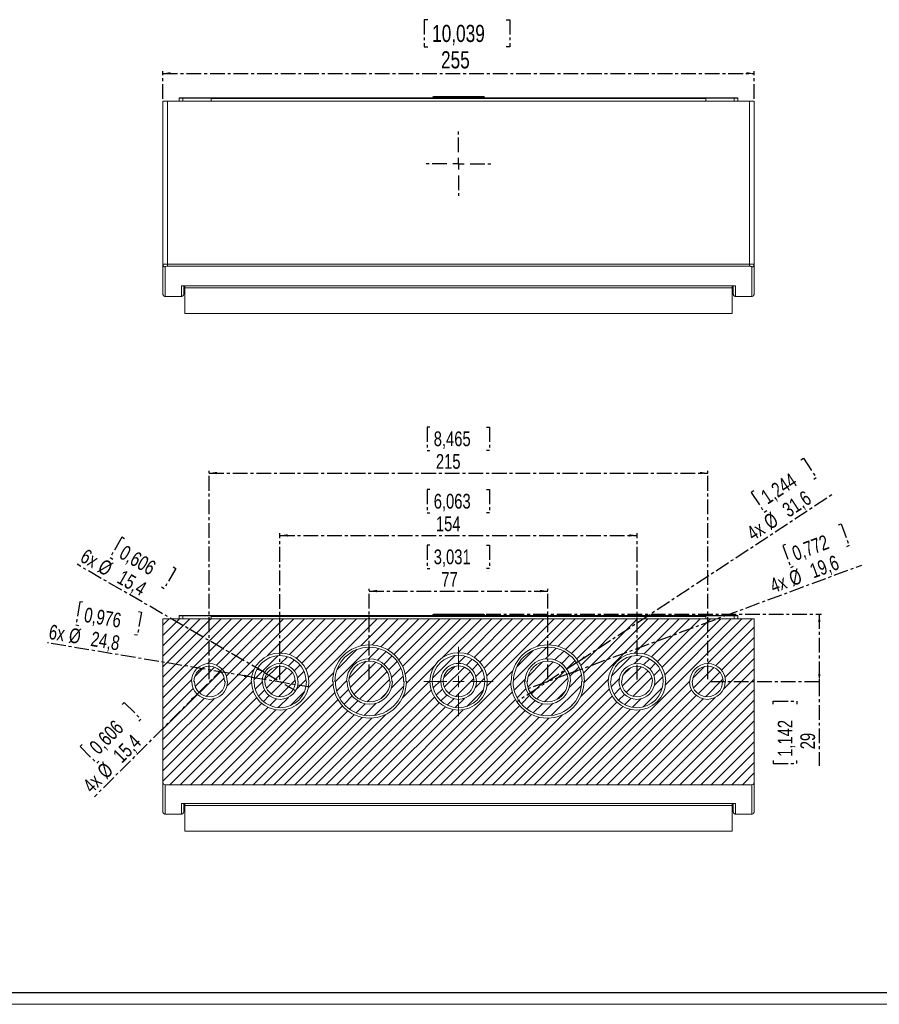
# Model space of a CAD drawing. Header units: millimetres. Extents: x 0 to 1189, y 0 to 841.
# Tile 3 of 7: x 448 to 818, y 0 to 425. Entities that reach past the tile are written whole.
import ezdxf

# ---------------------------------------------------------------- set-up
doc = ezdxf.new("R2010")
doc.units = ezdxf.units.MM
doc.linetypes.add('CENTER', pattern=[10.16, 6.35, -1.27, 1.27, -1.27])
doc.layers.add('CENTRO', color=7, linetype='CENTER')
doc.layers.add('FORMATO', color=7, linetype='Continuous')
doc.styles.add('SLDTEXTSTYLE3', font='TXT', dxfattribs={"width": 0.75})
doc.dimstyles.new('SLDDIMSTYLE0', dxfattribs={"dimtxt": 7.408333, "dimasz": 3.302, "dimexe": 0, "dimexo": 0.0625, "dimgap": 1.852083, "dimtad": 1, "dimdec": 1, "dimrnd": 1e-09, "dimzin": 12, "dimdsep": 46, "dimtxsty": 'SLDTEXTSTYLE3', "dimsah": 1, "dimcen": 0.09, "dimadec": 0, "dimazin": 3, "dimtfac": 1, "dimtdec": 1, "dimtofl": 0, "dimtmove": 0, "dimatfit": 3, "dimfxl": 0, "dimfrac": 2, "dimtolj": 1, "dimtzin": 12, "dimarcsym": 0})
doc.dimstyles.new('SLDDIMSTYLE2', dxfattribs={"dimtxt": 6.35, "dimasz": 3.302, "dimexe": 0, "dimexo": 0.0625, "dimgap": 1.5875, "dimtad": 1, "dimdec": 1, "dimrnd": 1e-09, "dimzin": 12, "dimdsep": 46, "dimtxsty": 'SLDTEXTSTYLE3', "dimsah": 1, "dimcen": 0.09, "dimadec": 0, "dimazin": 3, "dimtfac": 1, "dimtdec": 1, "dimtofl": 0, "dimtmove": 0, "dimatfit": 3, "dimfxl": 0, "dimfrac": 2, "dimtolj": 1, "dimtzin": 12, "dimarcsym": 0})
doc.dimstyles.new('SLDDIMSTYLE3', dxfattribs={"dimtxt": 6.35, "dimasz": 3.302, "dimexe": 0, "dimexo": 0.0625, "dimgap": 1.5875, "dimtad": 1, "dimdec": 1, "dimrnd": 1e-09, "dimzin": 12, "dimdsep": 46, "dimtxsty": 'SLDTEXTSTYLE3', "dimblk1": 'NONE', "dimsah": 1, "dimcen": 0, "dimadec": 0, "dimazin": 3, "dimtfac": 1, "dimtdec": 1, "dimtmove": 0, "dimatfit": 3, "dimldrblk": 'NONE', "dimfxl": 0, "dimfrac": 2, "dimtolj": 1, "dimtzin": 12, "dimarcsym": 0})

# ---------------------------------------------------------------- blocks, each defined once
blk = doc.blocks.new('_D_2')
at = {"layer": 'CENTRO'}
for p, q in [((623.54, 424.66), (622.04, 424.66)), ((622.04, 424.66), (622.04, 412.89)), ((657.39, 424.66), (658.9, 424.66)), ((658.9, 424.66), (658.9, 412.89)), ((622.04, 412.89), (623.54, 412.89)), ((658.9, 412.89), (657.39, 412.89)), ((509.31, 390.51), (509.31, 402.51)), ((509.31, 401.51), (764.31, 401.51)), ((764.31, 390.51), (764.31, 402.51))]:
    blk.add_line(p, q, dxfattribs=at)
for points in [[(509.31, 401.51), (512.61, 401), (512.61, 402.02)], [(764.31, 401.51), (761, 402.02), (761, 401)]]:
    blk.add_solid(points, dxfattribs=at)
at = {"layer": 'CENTRO', "char_height": 7.408, "attachment_point": 1, "style": 'SLDTEXTSTYLE3'}
for s, insert in [('10,039', (625.42, 422.44, 0.1)), ('255', (629.25, 411.06, 0.1))]:
    blk.add_mtext(s, dxfattribs=dict(at, insert=insert))
blk = doc.blocks.new('SW_CENTERMARKSYMBOL_0')
at = {"layer": 'CENTRO', "color": 0}
for p, q in [((0, 5), (0, 14.9)), ((-5, 0), (-14.9, 0)), ((0, 0), (-2.5, 0)), ((0, 0), (0, 2.5)), ((0, 0), (0, -2.5)), ((0, 0), (2.5, 0)), ((5, 0), (14.9, 0)), ((0, -5), (0, -14.9))]:
    blk.add_line(p, q, dxfattribs=at)
blk = doc.blocks.new('_D_9')
at = {"layer": 'CENTRO'}
for p, q in [((624.5, 198.07), (623.22, 198.07)), ((623.22, 198.07), (623.22, 187.98)), ((648.83, 198.07), (650.12, 198.07)), ((650.12, 198.07), (650.12, 187.98)), ((623.22, 187.98), (624.5, 187.98)), ((650.12, 187.98), (648.83, 187.98)), ((598.31, 140.23), (598.31, 179.23)), ((675.31, 140.23), (675.31, 179.23)), ((598.31, 178.23), (675.31, 178.23))]:
    blk.add_line(p, q, dxfattribs=at)
for points in [[(598.31, 178.23), (601.61, 177.72), (601.61, 178.73)], [(675.31, 178.23), (672, 178.73), (672, 177.72)]]:
    blk.add_solid(points, dxfattribs=at)
at = {"layer": 'CENTRO', "char_height": 6.35, "attachment_point": 1, "style": 'SLDTEXTSTYLE3'}
for s, insert in [('3,031', (626.11, 196.16, 0.1)), ('77', (629.4, 186.41, 0.1))]:
    blk.add_mtext(s, dxfattribs=dict(at, insert=insert))
blk = doc.blocks.new('_D_10')
at = {"layer": 'CENTRO'}
for p, q in [((624.5, 222.07), (623.22, 222.07)), ((623.22, 222.07), (623.22, 211.98)), ((648.83, 222.07), (650.12, 222.07)), ((650.12, 222.07), (650.12, 211.98)), ((623.22, 211.98), (624.5, 211.98)), ((650.12, 211.98), (648.83, 211.98)), ((559.81, 140.1), (559.81, 203.23)), ((559.81, 202.23), (713.81, 202.23)), ((713.81, 140.1), (713.81, 203.23))]:
    blk.add_line(p, q, dxfattribs=at)
for points in [[(559.81, 202.23), (563.11, 201.72), (563.11, 202.73)], [(713.81, 202.23), (710.5, 202.73), (710.5, 201.72)]]:
    blk.add_solid(points, dxfattribs=at)
at = {"layer": 'CENTRO', "char_height": 6.35, "attachment_point": 1, "style": 'SLDTEXTSTYLE3'}
for s, insert in [('6,063', (626.11, 220.16, 0.1)), ('154', (627.05, 210.41, 0.1))]:
    blk.add_mtext(s, dxfattribs=dict(at, insert=insert))
blk = doc.blocks.new('_D_11')
at = {"layer": 'CENTRO'}
for p, q in [((624.5, 248.98), (623.22, 248.98)), ((623.22, 248.98), (623.22, 238.89)), ((648.83, 248.98), (650.12, 248.98)), ((650.12, 248.98), (650.12, 238.89)), ((623.22, 238.89), (624.5, 238.89)), ((650.12, 238.89), (648.83, 238.89)), ((529.31, 140.23), (529.31, 230.14)), ((744.31, 140.23), (744.31, 230.14)), ((529.31, 229.14), (744.31, 229.14))]:
    blk.add_line(p, q, dxfattribs=at)
for points in [[(529.31, 229.14), (532.61, 228.63), (532.61, 229.64)], [(744.31, 229.14), (741, 229.64), (741, 228.63)]]:
    blk.add_solid(points, dxfattribs=at)
at = {"layer": 'CENTRO', "char_height": 6.35, "attachment_point": 1, "style": 'SLDTEXTSTYLE3'}
for s, insert in [('8,465', (626.11, 247.08, 0.1)), ('215', (627.05, 237.32, 0.1))]:
    blk.add_mtext(s, dxfattribs=dict(at, insert=insert))
blk = doc.blocks.new('_D_12')
at = {"layer": 'CENTRO'}
for p, q in [((524.06, 133.78), (534.95, 144.67)), ((524.06, 133.78), (479.83, 89.55)), ((491.76, 129.24), (492.67, 130.15)), ((492.67, 130.15), (499.81, 123.01)), ((499.81, 123.01), (498.9, 122.1)), ((474.56, 112.04), (473.65, 111.13)), ((473.65, 111.13), (480.78, 103.99)), ((480.78, 103.99), (481.69, 104.9))]:
    blk.add_line(p, q, dxfattribs=at)
blk.add_solid([(524.06, 133.78), (521.37, 131.8), (522.09, 131.09)], dxfattribs=at)
at = {"layer": 'CENTRO', "char_height": 6.35, "attachment_point": 1, "rotation": 45, "style": 'SLDTEXTSTYLE3'}
for s, insert in [('0,606', (477.04, 111.83, 0.1)), ('15,4', (487.17, 108.16, 0.1)), ('%%c', (480.39, 101.38, 0.1)), ('4x', (474.2, 95.18, 0.1))]:
    blk.add_mtext(s, dxfattribs=dict(at, insert=insert))
blk = doc.blocks.new('_NONE')
blk = doc.blocks.new('_D_13')
at = {"layer": 'CENTRO'}
for p, q in [((473.48, 173.61), (471.82, 163.66)), ((474.75, 173.39), (473.48, 173.61)), ((500.02, 169.16), (498.35, 159.21)), ((498.75, 169.37), (500.02, 169.16)), ((471.82, 163.66), (473.09, 163.44)), ((498.35, 159.21), (497.08, 159.42)), ((547.58, 141.15), (459.48, 155.92)), ((547.58, 141.15), (572.04, 137.05))]:
    blk.add_line(p, q, dxfattribs=at)
blk.add_solid([(547.58, 141.15), (544.4, 142.19), (544.24, 141.19)], dxfattribs=at)
at = {"layer": 'CENTRO', "char_height": 6.35, "attachment_point": 1, "rotation": 350.4795, "style": 'SLDTEXTSTYLE3'}
for s, insert in [('0,976', (476.03, 171.25, 0.1)), ('6x', (460.82, 163.91, 0.1)), ('%%c', (469.46, 162.46, 0.1)), ('24,8', (478.91, 160.88, 0.1))]:
    blk.add_mtext(s, dxfattribs=dict(at, insert=insert))
blk = doc.blocks.new('_D_14')
at = {"layer": 'CENTRO'}
for p, q in [((491.58, 201.43), (486.53, 192.69)), ((492.69, 200.79), (491.58, 201.43)), ((486.53, 192.69), (487.65, 192.05)), ((553.14, 143.08), (472.27, 189.76)), ((514.88, 187.98), (509.83, 179.24)), ((513.76, 188.62), (514.88, 187.98)), ((509.83, 179.24), (508.72, 179.88)), ((553.14, 143.08), (566.47, 135.38))]:
    blk.add_line(p, q, dxfattribs=at)
blk.add_solid([(553.14, 143.08), (550.53, 145.17), (550.02, 144.29)], dxfattribs=at)
at = {"layer": 'CENTRO', "char_height": 6.35, "attachment_point": 1, "rotation": 330, "style": 'SLDTEXTSTYLE3'}
for s, insert in [('6x', (476.32, 196.78, 0.1)), ('0,606', (493.14, 198.33, 0.1)), ('%%c', (483.91, 192.4, 0.1)), ('15,4', (492.21, 187.6, 0.1))]:
    blk.add_mtext(s, dxfattribs=dict(at, insert=insert))
blk = doc.blocks.new('_D_15')
at = {"layer": 'CENTRO'}
for p, q in [((784.48, 234.8), (785.55, 235.51)), ((785.55, 235.51), (791.1, 227.08)), ((791.1, 227.08), (790.03, 226.37)), ((764.16, 221.42), (763.08, 220.72)), ((688.5, 147.91), (798.22, 220.13)), ((763.08, 220.72), (768.63, 212.29)), ((768.63, 212.29), (769.71, 213)), ((688.5, 147.91), (662.11, 130.54))]:
    blk.add_line(p, q, dxfattribs=at)
blk.add_solid([(688.5, 147.91), (691.54, 149.3), (690.98, 150.15)], dxfattribs=at)
at = {"layer": 'CENTRO', "char_height": 6.35, "attachment_point": 1, "rotation": 33.3542, "style": 'SLDTEXTSTYLE3'}
for s, insert in [('1,244', (766.55, 220.72, 0.1)), ('31,6', (775.72, 215.08, 0.1)), ('%%c', (767.72, 209.81, 0.1)), ('4x', (760.4, 204.99, 0.1))]:
    blk.add_mtext(s, dxfattribs=dict(at, insert=insert))
blk = doc.blocks.new('_D_16')
at = {"layer": 'CENTRO'}
for p, q in [((800.61, 206.82), (801.82, 207.27)), ((801.82, 207.27), (805.33, 197.81)), ((777.8, 198.36), (776.6, 197.92)), ((776.6, 197.92), (780.11, 188.46)), ((805.33, 197.81), (804.12, 197.36)), ((684.49, 142.63), (810.7, 189.44)), ((780.11, 188.46), (781.31, 188.9)), ((684.49, 142.63), (666.12, 135.82))]:
    blk.add_line(p, q, dxfattribs=at)
blk.add_solid([(684.49, 142.63), (687.77, 143.3), (687.41, 144.26)], dxfattribs=at)
at = {"layer": 'CENTRO', "char_height": 6.35, "attachment_point": 1, "rotation": 20.3491, "style": 'SLDTEXTSTYLE3'}
for s, insert in [('0,772', (779.98, 197.14, 0.1)), ('19,6', (787.65, 189.58, 0.1)), ('%%c', (778.66, 186.25, 0.1)), ('4x', (770.45, 183.2, 0.1))]:
    blk.add_mtext(s, dxfattribs=dict(at, insert=insert))
blk = doc.blocks.new('_D_17')
at = {"layer": 'CENTRO'}
for p, q in [((648.66, 168.23), (793.41, 168.23)), ((792.41, 168.23), (792.41, 139.23)), ((745.31, 139.23), (793.41, 139.23)), ((792.41, 139.23), (792.41, 102.86)), ((772.56, 129.44), (772.56, 130.72)), ((772.56, 130.72), (782.65, 130.72)), ((782.65, 130.72), (782.65, 129.44)), ((772.56, 105.11), (772.56, 103.82)), ((772.56, 103.82), (782.65, 103.82)), ((782.65, 103.82), (782.65, 105.11))]:
    blk.add_line(p, q, dxfattribs=at)
for points in [[(792.41, 168.23), (791.9, 164.92), (792.91, 164.92)], [(792.41, 139.23), (792.91, 142.53), (791.9, 142.53)]]:
    blk.add_solid(points, dxfattribs=at)
at = {"layer": 'CENTRO', "char_height": 6.35, "attachment_point": 1, "rotation": 90, "style": 'SLDTEXTSTYLE3'}
for s, insert in [('1,142', (774.47, 106.72, 0.1)), ('29', (784.22, 110, 0.1))]:
    blk.add_mtext(s, dxfattribs=dict(at, insert=insert))
blk = doc.blocks.new('SW_CENTERMARKSYMBOL_6')
at = {"color": 0, "linetype": 'Continuous', "lineweight": 0}
for p, q in [((0, 5), (0, 14.9)), ((-5, 0), (-14.9, 0)), ((0, 0), (-2.5, 0)), ((0, 0), (0, 2.5)), ((0, 0), (0, -2.5)), ((0, 0), (2.5, 0)), ((5, 0), (14.9, 0)), ((0, -5), (0, -14.9))]:
    blk.add_line(p, q, dxfattribs=at)

msp = doc.modelspace()

# ---------------------------------------------------------------- hatches: boundary and pattern name
at = {"linetype": 'Continuous', "lineweight": 0}
h = msp.add_hatch(dxfattribs=at)
h.set_pattern_fill('ANSI31', style=0)
edge = h.paths.add_edge_path(flags=0)
edge.add_spline(control_points=[(509.31, 95.73), (509.31, 95.72), (509.31, 95.72), (509.31, 95.72)], knot_values=[0, 0, 0, 0, 0.000007, 0.000007, 0.000007, 0.000007], weights=[1, 1, 1, 1], degree=3, periodic=0)
edge.add_spline(control_points=[(509.31, 95.72), (509.31, 95.6), (509.33, 95.48), (509.37, 95.37), (509.41, 95.26), (509.47, 95.15), (509.54, 95.06), (509.62, 94.97), (509.71, 94.89), (509.81, 94.83), (509.91, 94.77), (510.02, 94.73), (510.13, 94.71), (510.19, 94.7), (510.25, 94.69), (510.31, 94.69)], knot_values=[0, 0, 0, 0, 0.000356, 0.000356, 0.000356, 0.000713, 0.000713, 0.000713, 0.001064, 0.001064, 0.001064, 0.001403, 0.001403, 0.001403, 0.001582, 0.001582, 0.001582, 0.001582], weights=[1, 1, 1, 1, 1, 1, 1, 1, 1, 1, 1, 1, 1, 1, 1, 1], degree=3, periodic=0)
edge.add_line((510.31, 94.69), (763.31, 94.69))
edge.add_spline(control_points=[(763.31, 94.69), (763.42, 94.69), (763.53, 94.71), (763.63, 94.75), (763.73, 94.78), (763.83, 94.84), (763.92, 94.91), (764, 94.97), (764.08, 95.06), (764.14, 95.15), (764.2, 95.25), (764.25, 95.36), (764.27, 95.47), (764.29, 95.55), (764.31, 95.63), (764.31, 95.72)], knot_values=[0, 0, 0, 0, 0.000328, 0.000328, 0.000328, 0.000655, 0.000655, 0.000655, 0.000987, 0.000987, 0.000987, 0.001329, 0.001329, 0.001329, 0.001582, 0.001582, 0.001582, 0.001582], weights=[1, 1, 1, 1, 1, 1, 1, 1, 1, 1, 1, 1, 1, 1, 1, 1], degree=3, periodic=0)
edge.add_spline(control_points=[(764.31, 95.72), (764.31, 95.72), (764.31, 95.72), (764.31, 95.73)], knot_values=[0, 0, 0, 0, 0.000007, 0.000007, 0.000007, 0.000007], weights=[1, 1, 1, 1], degree=3, periodic=0)
edge.add_line((764.31, 95.73), (764.31, 166.23))
edge.add_line((764.31, 166.23), (509.31, 166.23))
edge.add_line((509.31, 166.23), (509.31, 95.73))
edge = h.paths.add_edge_path(flags=0)
edge.add_arc((636.81, 139.23), 12.4, 0, 360)
edge = h.paths.add_edge_path(flags=0)
edge.add_line((752.01, 139.23), (751.81, 139.23))
edge.add_arc((744.11, 139.23), 7.7, 180, 360, ccw=False)
edge.add_line((736.41, 139.23), (736.61, 139.23))
edge.add_arc((744.31, 139.23), 7.7, 0, 180, ccw=False)
edge = h.paths.add_edge_path(flags=0)
edge.add_line((691.11, 139.23), (690.91, 139.23))
edge.add_arc((675.11, 139.23), 15.8, 180, 360, ccw=False)
edge.add_line((659.31, 139.23), (659.51, 139.23))
edge.add_arc((675.31, 139.23), 15.8, 0, 180, ccw=False)
edge = h.paths.add_edge_path(flags=0)
edge.add_line((582.71, 139.23), (582.51, 139.23))
edge.add_arc((598.31, 139.23), 15.8, 0, 180, ccw=False)
edge.add_line((614.11, 139.23), (614.31, 139.23))
edge.add_arc((598.51, 139.23), 15.8, 180, 360, ccw=False)
edge = h.paths.add_edge_path(flags=0)
edge.add_line((547.51, 139.23), (547.41, 139.23))
edge.add_arc((559.81, 139.1), 12.4, 0.5937, 179.4063, ccw=False)
edge.add_line((572.21, 139.23), (572.31, 139.23))
edge.add_arc((559.91, 139.23), 12.4, 180, 360, ccw=False)
edge = h.paths.add_edge_path(flags=0)
edge.add_line((521.81, 139.23), (521.61, 139.23))
edge.add_arc((529.31, 139.23), 7.7, 0, 180, ccw=False)
edge.add_line((537.01, 139.23), (537.21, 139.23))
edge.add_arc((529.51, 139.23), 7.7, 180, 360, ccw=False)
edge = h.paths.add_edge_path(flags=0)
edge.add_line((726.21, 139.23), (726.11, 139.23))
edge.add_arc((713.71, 139.23), 12.4, 180, 360, ccw=False)
edge.add_line((701.31, 139.23), (701.41, 139.23))
edge.add_arc((713.81, 139.1), 12.4, 0.5937, 179.4063, ccw=False)
h = msp.add_hatch(dxfattribs=at)
h.set_pattern_fill('ANSI31', style=0)
edge = h.paths.add_edge_path(flags=0)
edge.add_line((613.31, 139.23), (613.11, 139.23))
edge.add_arc((598.31, 139.23), 14.8, 0, 180)
edge.add_line((583.51, 139.23), (583.71, 139.23))
edge.add_arc((598.51, 139.23), 14.8, 180, 360)
edge = h.paths.add_edge_path(flags=0)
edge.add_line((588.71, 139.23), (588.51, 139.23))
edge.add_arc((598.31, 139.23), 9.8, 0, 180, ccw=False)
edge.add_line((608.11, 139.23), (608.31, 139.23))
edge.add_arc((598.51, 139.23), 9.8, 180, 360, ccw=False)
h = msp.add_hatch(dxfattribs=at)
h.set_pattern_fill('ANSI31', style=0)
edge = h.paths.add_edge_path(flags=0)
edge.add_line((660.51, 139.23), (660.31, 139.23))
edge.add_arc((675.11, 139.23), 14.8, 180, 360)
edge.add_line((689.91, 139.23), (690.11, 139.23))
edge.add_arc((675.31, 139.23), 14.8, 0, 180)
edge = h.paths.add_edge_path(flags=0)
edge.add_line((685.11, 139.23), (684.91, 139.23))
edge.add_arc((675.11, 139.23), 9.8, 180, 360, ccw=False)
edge.add_line((665.31, 139.23), (665.51, 139.23))
edge.add_arc((675.31, 139.23), 9.8, 0, 180, ccw=False)
h = msp.add_hatch(dxfattribs=at)
h.set_pattern_fill('ANSI31', style=0)
edge = h.paths.add_edge_path(flags=0)
edge.add_line((571.21, 139.23), (571.11, 139.23))
edge.add_arc((559.81, 139.1), 11.3, 0.6515, 179.3485)
edge.add_line((548.51, 139.23), (548.61, 139.23))
edge.add_arc((559.91, 139.23), 11.3, 180, 360)
edge = h.paths.add_edge_path(flags=0)
edge.add_line((552.21, 139.23), (552.11, 139.23))
edge.add_arc((559.81, 139.23), 7.7, 0, 180, ccw=False)
edge.add_line((567.51, 139.23), (567.61, 139.23))
edge.add_arc((559.91, 139.23), 7.7, 180, 360, ccw=False)
h = msp.add_hatch(dxfattribs=at)
h.set_pattern_fill('ANSI31', style=0)
edge = h.paths.add_edge_path(flags=0)
edge.add_arc((636.81, 139.23), 11.3, 0, 360)
edge = h.paths.add_edge_path(flags=0)
edge.add_arc((636.81, 139.35), 7.7, -0.9562, 180.9562, ccw=False)
edge.add_line((644.51, 139.23), (644.51, 139.23))
edge.add_arc((636.81, 139.23), 7.7, 180, 360, ccw=False)
edge.add_line((629.11, 139.23), (629.11, 139.23))
h = msp.add_hatch(dxfattribs=at)
h.set_pattern_fill('ANSI31', style=0)
edge = h.paths.add_edge_path(flags=0)
edge.add_line((702.51, 139.23), (702.41, 139.23))
edge.add_arc((713.71, 139.23), 11.3, 180, 360)
edge.add_line((725.01, 139.23), (725.11, 139.23))
edge.add_arc((713.81, 139.1), 11.3, 0.6515, 179.3485)
edge = h.paths.add_edge_path(flags=0)
edge.add_line((721.51, 139.23), (721.41, 139.23))
edge.add_arc((713.71, 139.23), 7.7, 180, 360, ccw=False)
edge.add_line((706.01, 139.23), (706.11, 139.23))
edge.add_arc((713.81, 139.23), 7.7, 0, 180, ccw=False)
h = msp.add_hatch(dxfattribs=at)
h.set_pattern_fill('ANSI31', style=0)
edge = h.paths.add_edge_path(flags=0)
edge.add_line((536.11, 139.23), (535.91, 139.23))
edge.add_arc((529.31, 139.23), 6.6, 0, 180)
edge.add_line((522.71, 139.23), (522.91, 139.23))
edge.add_arc((529.51, 139.23), 6.6, 180, 360)
h = msp.add_hatch(dxfattribs=at)
h.set_pattern_fill('ANSI31', style=0)
edge = h.paths.add_edge_path(flags=0)
edge.add_line((566.51, 139.23), (566.41, 139.23))
edge.add_arc((559.81, 139.23), 6.6, 0, 180)
edge.add_line((553.21, 139.23), (553.31, 139.23))
edge.add_arc((559.91, 139.23), 6.6, 180, 360)
h = msp.add_hatch(dxfattribs=at)
h.set_pattern_fill('ANSI31', style=0)
edge = h.paths.add_edge_path(flags=0)
edge.add_line((607.31, 139.23), (607.11, 139.23))
edge.add_arc((598.31, 139.23), 8.8, 0, 180)
edge.add_line((589.51, 139.23), (589.71, 139.23))
edge.add_arc((598.51, 139.23), 8.8, 180, 360)
h = msp.add_hatch(dxfattribs=at)
h.set_pattern_fill('ANSI31', style=0)
edge = h.paths.add_edge_path(flags=0)
edge.add_line((643.41, 139.23), (643.41, 139.23))
edge.add_arc((636.81, 139.35), 6.6, 358.8845, 541.1155)
edge.add_line((630.21, 139.23), (630.21, 139.23))
edge.add_arc((636.81, 139.23), 6.6, 180, 360)
h = msp.add_hatch(dxfattribs=at)
h.set_pattern_fill('ANSI31', style=0)
edge = h.paths.add_edge_path(flags=0)
edge.add_line((666.51, 139.23), (666.31, 139.23))
edge.add_arc((675.11, 139.23), 8.8, 180, 360)
edge.add_line((683.91, 139.23), (684.11, 139.23))
edge.add_arc((675.31, 139.23), 8.8, 0, 180)
h = msp.add_hatch(dxfattribs=at)
h.set_pattern_fill('ANSI31', style=0)
edge = h.paths.add_edge_path(flags=0)
edge.add_line((707.21, 139.23), (707.11, 139.23))
edge.add_arc((713.71, 139.23), 6.6, 180, 360)
edge.add_line((720.31, 139.23), (720.41, 139.23))
edge.add_arc((713.81, 139.23), 6.6, 0, 180)
h = msp.add_hatch(dxfattribs=at)
h.set_pattern_fill('ANSI31', style=0)
edge = h.paths.add_edge_path(flags=0)
edge.add_line((737.71, 139.23), (737.51, 139.23))
edge.add_arc((744.11, 139.23), 6.6, 180, 360)
edge.add_line((750.71, 139.23), (750.91, 139.23))
edge.add_arc((744.31, 139.23), 6.6, 0, 180)

# ---------------------------------------------------------------- linework, layer by layer
at = {"color": 7, "linetype": 'Continuous', "lineweight": 15}
for p, q in [((516.38, 390.81), (516.38, 389.51)), ((516.38, 390.81), (517.95, 390.81)), ((517.84, 391.01), (530.42, 391.01)), ((517.95, 390.81), (517.95, 389.51)), ((530.27, 390.81), (517.95, 390.81)), ((530.42, 391.01), (743.2, 391.01)), ((625.56, 391.11), (625.56, 391.01)), ((625.96, 391.51), (647.66, 391.51)), ((648.06, 391.01), (648.06, 391.11)), ((743.2, 391.01), (755.77, 391.01)), ((743.34, 390.81), (755.66, 390.81)), ((755.66, 389.51), (755.66, 390.81)), ((757.23, 389.51), (757.23, 390.81)), ((509.31, 362.51), (509.31, 389.51)), ((509.31, 389.51), (511.31, 389.51)), ((511.31, 319.27), (511.31, 389.51)), ((511.31, 389.51), (762.31, 389.51)), ((530.19, 389.51), (530.19, 390.61)), ((743.42, 390.61), (530.19, 390.61)), ((743.42, 389.51), (743.42, 390.61)), ((762.31, 319.27), (762.31, 389.51)), ((762.31, 389.51), (764.31, 389.51)), ((764.31, 362.51), (764.31, 389.51)), ((509.31, 319.01), (509.31, 362.51)), ((764.31, 362.51), (764.31, 319.01)), ((509.31, 306.26), (509.31, 319.01)), ((762.31, 319.27), (511.31, 319.27)), ((511.31, 318.31), (511.31, 319.27)), ((762.31, 319.27), (762.31, 318.31)), ((764.31, 319.01), (764.31, 306.26)), ((762.31, 318.31), (511.31, 318.31)), ((509.31, 306.26), (509.31, 306.26)), ((756.31, 309.92), (517.31, 309.92)), ((517.31, 309.92), (517.31, 305.31)), ((517.46, 309.91), (756.15, 309.91)), ((518.31, 306.26), (518.81, 306.26)), ((518.81, 309.06), (518.81, 309.91)), ((518.81, 309.06), (754.81, 309.06)), ((518.81, 297.89), (518.81, 309.06)), ((754.81, 309.91), (754.81, 309.06)), ((754.81, 309.06), (754.81, 297.89)), ((754.81, 306.26), (755.31, 306.26)), ((756.31, 309.92), (756.15, 309.92)), ((764.31, 306.26), (764.31, 306.26)), ((510.31, 305.31), (517.31, 305.31)), ((756.31, 305.31), (763.31, 305.31)), ((518.81, 297.89), (754.81, 297.89)), ((509.31, 95.73), (509.31, 166.23)), ((509.31, 166.23), (764.31, 166.23)), ((509.31, 139.23), (509.31, 166.23)), ((516.38, 167.53), (516.38, 166.23)), ((516.38, 167.53), (517.95, 167.53)), ((517.84, 167.73), (530.42, 167.73)), ((517.95, 167.53), (517.95, 166.23)), ((530.27, 167.53), (517.95, 167.53)), ((530.19, 166.23), (530.19, 167.33)), ((743.42, 167.33), (530.19, 167.33)), ((530.42, 167.73), (743.2, 167.73)), ((625.56, 167.83), (625.56, 167.73)), ((625.96, 168.23), (647.66, 168.23)), ((648.06, 167.73), (648.06, 167.83)), ((743.2, 167.73), (755.77, 167.73)), ((743.34, 167.53), (755.66, 167.53)), ((743.42, 166.23), (743.42, 167.33)), ((755.66, 166.23), (755.66, 167.53)), ((757.23, 166.23), (757.23, 167.53)), ((764.31, 166.23), (764.31, 95.73)), ((764.31, 139.23), (764.31, 166.23)), ((509.31, 95.73), (509.31, 139.23)), ((521.81, 139.23), (521.61, 139.23)), ((522.91, 139.23), (522.71, 139.23)), ((536.11, 139.23), (535.91, 139.23)), ((537.21, 139.23), (537.01, 139.23)), ((547.51, 139.23), (547.41, 139.23)), ((548.61, 139.23), (548.51, 139.23)), ((552.21, 139.23), (552.11, 139.23)), ((553.31, 139.23), (553.21, 139.23)), ((566.51, 139.23), (566.41, 139.23)), ((567.61, 139.23), (567.51, 139.23)), ((571.21, 139.23), (571.11, 139.23)), ((572.31, 139.23), (572.21, 139.23)), ((582.71, 139.23), (582.51, 139.23)), ((583.71, 139.23), (583.51, 139.23)), ((588.71, 139.23), (588.51, 139.23)), ((589.71, 139.23), (589.51, 139.23)), ((607.31, 139.23), (607.11, 139.23)), ((608.31, 139.23), (608.11, 139.23)), ((613.31, 139.23), (613.11, 139.23)), ((614.31, 139.23), (614.11, 139.23)), ((629.11, 139.23), (629.11, 139.23)), ((630.21, 139.23), (630.21, 139.23)), ((643.41, 139.23), (643.41, 139.23)), ((644.51, 139.23), (644.51, 139.23)), ((659.51, 139.23), (659.31, 139.23)), ((660.51, 139.23), (660.31, 139.23)), ((665.51, 139.23), (665.31, 139.23)), ((666.51, 139.23), (666.31, 139.23)), ((684.11, 139.23), (683.91, 139.23)), ((685.11, 139.23), (684.91, 139.23)), ((690.11, 139.23), (689.91, 139.23)), ((691.11, 139.23), (690.91, 139.23)), ((701.41, 139.23), (701.31, 139.23)), ((702.51, 139.23), (702.41, 139.23)), ((706.11, 139.23), (706.01, 139.23)), ((707.21, 139.23), (707.11, 139.23)), ((720.41, 139.23), (720.31, 139.23)), ((721.51, 139.23), (721.41, 139.23)), ((725.11, 139.23), (725.01, 139.23)), ((726.21, 139.23), (726.11, 139.23)), ((736.61, 139.23), (736.41, 139.23)), ((737.71, 139.23), (737.51, 139.23)), ((750.91, 139.23), (750.71, 139.23)), ((752.01, 139.23), (751.81, 139.23)), ((764.31, 139.23), (764.31, 95.73)), ((509.31, 82.98), (509.31, 95.73)), ((763.31, 94.69), (510.31, 94.69)), ((764.31, 95.73), (764.31, 82.98)), ((756.31, 86.64), (517.31, 86.64)), ((517.31, 86.64), (517.31, 82.03)), ((517.46, 86.63), (756.15, 86.63)), ((518.81, 85.78), (518.81, 86.63)), ((518.81, 85.78), (754.81, 85.78)), ((518.81, 74.61), (518.81, 85.78)), ((754.81, 86.63), (754.81, 85.78)), ((754.81, 85.78), (754.81, 74.61)), ((756.31, 86.64), (756.15, 86.64)), ((509.31, 82.98), (509.31, 82.98)), ((510.31, 82.03), (517.31, 82.03)), ((518.31, 82.98), (518.81, 82.98)), ((754.81, 82.98), (755.31, 82.98)), ((756.31, 82.03), (763.31, 82.03)), ((764.31, 82.98), (764.31, 82.98)), ((518.81, 74.61), (754.81, 74.61))]:
    msp.add_line(p, q, dxfattribs=at)
at = {"color": 8, "linetype": 'Continuous', "lineweight": 15}
for p, q in [((625.56, 391.11), (648.06, 391.11)), ((755.66, 390.81), (757.23, 390.81)), ((510.31, 305.31), (510.31, 318.04)), ((763.31, 318.04), (763.31, 305.31)), ((756.31, 305.31), (756.31, 309.92)), ((625.56, 167.83), (648.06, 167.83)), ((755.66, 167.53), (757.23, 167.53)), ((510.31, 82.03), (510.31, 94.69)), ((763.31, 94.69), (763.31, 82.03)), ((756.31, 82.03), (756.31, 86.64))]:
    msp.add_line(p, q, dxfattribs=at)
at = {"color": 7, "linetype": 'Continuous', "lineweight": 15, "flags": 128}
for points in [[(517.95, 390.81), (517.95, 390.85), (517.95, 390.88), (517.93, 390.92), (517.92, 390.95), (517.9, 390.97), (517.88, 390.99), (517.86, 391), (517.84, 391.01)], [(755.77, 391.01), (755.75, 391), (755.73, 390.99), (755.71, 390.97), (755.69, 390.95), (755.68, 390.92), (755.67, 390.88), (755.66, 390.85), (755.66, 390.81)], [(517.95, 167.53), (517.95, 167.56), (517.95, 167.6), (517.93, 167.64), (517.92, 167.67), (517.9, 167.69), (517.88, 167.71), (517.86, 167.72), (517.84, 167.73)], [(755.77, 167.73), (755.75, 167.72), (755.73, 167.71), (755.71, 167.69), (755.69, 167.67), (755.68, 167.64), (755.67, 167.6), (755.66, 167.56), (755.66, 167.53)]]:
    msp.add_lwpolyline(points, dxfattribs=at)
at = {"color": 7, "linetype": 'Continuous', "lineweight": 15}
for radius in [12.4, 11.3]:
    msp.add_circle((636.81, 139.23), radius, dxfattribs=at)
for centre, radius, start, end in [((625.96, 391.11), 0.4, 90, 180), ((647.66, 391.11), 0.4, 0, 90), ((510.29, 319.03), 0.984, 180.9885, 270.9555), ((625.96, 167.83), 0.4, 90, 180), ((647.66, 167.83), 0.4, 0, 90), ((598.31, 139.23), 15.8, 0, 180), ((598.31, 139.23), 14.8, 0, 180), ((675.31, 139.23), 15.8, 0, 180), ((675.31, 139.23), 14.8, 0, 180), ((559.81, 139.1), 12.4, 0.5937, 179.4063), ((559.81, 139.1), 11.3, 0.6515, 179.3485), ((598.31, 139.23), 9.8, 0, 180), ((675.31, 139.23), 9.8, 0, 180), ((713.81, 139.1), 12.4, 0.5937, 179.4063), ((713.81, 139.1), 11.3, 0.6515, 179.3485), ((529.31, 139.23), 7.7, 0, 180), ((529.31, 139.23), 6.6, 0, 180), ((559.81, 139.23), 7.7, 0, 180), ((559.81, 139.23), 6.6, 0, 180), ((598.31, 139.23), 8.8, 0, 180), ((636.81, 139.35), 7.7, 359.0438, 180.9562), ((636.81, 139.35), 6.6, 358.8845, 181.1155), ((675.31, 139.23), 8.8, 0, 180), ((713.81, 139.23), 7.7, 0, 180), ((713.81, 139.23), 6.6, 0, 180), ((744.31, 139.23), 7.7, 0, 180), ((744.31, 139.23), 6.6, 0, 180), ((529.51, 139.23), 7.7, 180, 0), ((529.51, 139.23), 6.6, 180, 0), ((559.91, 139.23), 12.4, 180, 0), ((559.91, 139.23), 11.3, 180, 0), ((559.91, 139.23), 7.7, 180, 0), ((559.91, 139.23), 6.6, 180, 0), ((598.51, 139.23), 15.8, 180, 0), ((598.51, 139.23), 14.8, 180, 0), ((598.51, 139.23), 9.8, 180, 0), ((598.51, 139.23), 8.8, 180, 0), ((636.81, 139.23), 7.7, 180, 0), ((636.81, 139.23), 6.6, 180, 0), ((675.11, 139.23), 15.8, 180, 0), ((675.11, 139.23), 14.8, 180, 0), ((675.11, 139.23), 9.8, 180, 0), ((675.11, 139.23), 8.8, 180, 0), ((713.71, 139.23), 12.4, 180, 0), ((713.71, 139.23), 11.3, 180, 0), ((713.71, 139.23), 7.7, 180, 0), ((713.71, 139.23), 6.6, 180, 0), ((744.11, 139.23), 7.7, 180, 0), ((744.11, 139.23), 6.6, 180, 0)]:
    msp.add_arc(centre, radius, start, end, dxfattribs=at)
for centre, start_param, end_param in [((530.76, 390.61), 2.617994, 3.141593), ((742.85, 390.61), 0, 0.523599), ((530.76, 167.33), 2.617994, 3.141593), ((742.85, 167.33), 0, 0.523599)]:
    msp.add_ellipse(centre, major_axis=(0.571, 0), ratio=0.700208, start_param=start_param, end_param=end_param, dxfattribs=at)
for points, knots in [([(516.58, 391.01), (516.53, 391.01), (516.48, 390.99), (516.4, 390.91), (516.38, 390.86), (516.38, 390.81)], [0, 0, 0, 0, 0.5, 0.5, 1, 1, 1, 1]), ([(516.58, 391.01), (516.58, 391.01), (516.61, 391.01), (516.75, 391.01), (516.87, 391.01), (517.15, 391.01), (517.32, 391.01), (517.62, 391.01), (517.74, 391.01), (517.84, 391.01)], [0, 0, 0, 0, 0.25, 0.25, 0.5, 0.5, 0.75, 0.75, 1, 1, 1, 1]), ([(530.27, 390.81), (530.31, 390.86), (530.34, 390.91), (530.39, 390.99), (530.4, 391.01), (530.42, 391.01)], [0, 0, 0, 0, 0.5, 0.5, 1, 1, 1, 1]), ([(743.34, 390.81), (743.3, 390.86), (743.27, 390.91), (743.23, 390.99), (743.21, 391.01), (743.2, 391.01)], [0, 0, 0, 0, 0.5, 0.5, 1, 1, 1, 1]), ([(757.03, 391.01), (757.03, 391.01), (757.03, 391.01), (756.98, 391.01), (756.89, 391.01), (756.76, 391.01), (756.6, 391.01), (756.43, 391.01), (756.22, 391.01), (755.99, 391.01), (755.84, 391.01), (755.77, 391.01)], [0, 0, 0, 0, 0.010203, 0.126145, 0.245655, 0.365165, 0.481107, 0.590511, 0.691377, 0.863737, 1, 1, 1, 1]), ([(757.23, 390.81), (757.23, 390.83), (757.22, 390.87), (757.18, 390.92), (757.16, 390.94), (757.14, 390.96), (757.12, 390.97), (757.1, 390.98), (757.09, 390.99), (757.06, 391.01), (757.06, 391.01), (757.04, 391.01), (757.03, 391.01)], [0, 0, 0, 0, 0.264577, 0.371301, 0.415418, 0.453169, 0.485429, 0.514519, 0.544491, 0.580032, 0.843052, 1, 1, 1, 1]), ([(509.31, 319.01), (509.31, 319.03), (509.32, 319.04), (509.37, 319.08), (509.41, 319.09), (509.5, 319.12), (509.56, 319.14), (509.7, 319.17), (509.79, 319.18), (509.97, 319.21), (510.07, 319.22), (510.29, 319.24), (510.41, 319.25), (510.77, 319.27), (511.04, 319.27), (511.31, 319.27)], [0, 0, 0, 0, 0.125, 0.125, 0.25, 0.25, 0.375, 0.375, 0.5, 0.5, 0.625, 0.625, 0.75, 0.75, 1, 1, 1, 1]), ([(509.31, 319.01), (509.31, 318.84), (509.31, 317.99), (509.31, 316.54), (509.31, 315.06), (509.31, 313.69), (509.31, 312.67), (509.31, 311.51), (509.31, 310.66), (509.31, 309.7), (509.31, 309.02), (509.31, 308.27), (509.31, 307.76), (509.31, 307.22), (509.31, 306.79), (509.31, 306.5), (509.31, 306.32), (509.31, 306.25), (509.31, 306.26), (509.31, 306.26)], [0, 0, 0, 0, 0.020283, 0.101418, 0.182554, 0.22312, 0.304255, 0.344821, 0.425956, 0.466522, 0.547658, 0.588224, 0.669359, 0.709925, 0.791061, 0.872196, 0.912762, 0.993897, 1, 1, 1, 1]), ([(762.31, 319.27), (762.44, 319.27), (762.57, 319.27), (762.83, 319.27), (762.96, 319.26), (763.21, 319.25), (763.32, 319.24), (763.54, 319.22), (763.64, 319.21), (763.91, 319.17), (764.06, 319.14), (764.21, 319.09), (764.24, 319.08), (764.29, 319.04), (764.31, 319.03), (764.31, 319.01)], [0, 0, 0, 0, 0.125, 0.125, 0.25, 0.25, 0.375, 0.375, 0.5, 0.5, 0.75, 0.75, 0.875, 0.875, 1, 1, 1, 1]), ([(763.31, 318.04), (763.42, 318.04), (763.55, 318.06), (763.8, 318.16), (763.92, 318.23), (764.11, 318.42), (764.19, 318.53), (764.28, 318.77), (764.31, 318.89), (764.31, 319.01)], [0, 0, 0, 0, 0.25, 0.25, 0.5, 0.5, 0.75, 0.75, 1, 1, 1, 1]), ([(764.31, 306.28), (764.31, 306.28), (764.31, 306.28), (764.31, 306.41), (764.31, 306.6), (764.31, 306.95), (764.31, 307.32), (764.31, 307.88), (764.31, 308.41), (764.31, 309.18), (764.31, 309.88), (764.31, 310.86), (764.31, 311.94), (764.31, 313.16), (764.31, 314.49), (764.31, 315.63), (764.31, 317.22), (764.31, 318.28), (764.31, 319.01)], [0, 0, 0, 0, 0.059726, 0.100292, 0.181427, 0.221993, 0.303129, 0.343695, 0.424831, 0.465397, 0.546532, 0.587098, 0.668234, 0.74937, 0.789936, 0.871071, 0.911637, 1, 1, 1, 1]), ([(511.31, 318.31), (511.04, 318.31), (510.78, 318.28), (510.5, 318.2), (510.43, 318.17), (510.33, 318.11), (510.31, 318.08), (510.31, 318.04)], [0, 0, 0, 0, 0.5, 0.5, 0.75, 0.75, 1, 1, 1, 1]), ([(763.31, 318.04), (763.31, 318.08), (763.28, 318.11), (763.18, 318.17), (763.11, 318.2), (762.93, 318.25), (762.82, 318.27), (762.57, 318.3), (762.44, 318.31), (762.31, 318.31)], [0, 0, 0, 0, 0.25, 0.25, 0.5, 0.5, 0.75, 0.75, 1, 1, 1, 1]), ([(509.31, 306.31), (509.32, 306.18), (509.34, 305.99), (509.46, 305.76), (509.59, 305.6), (509.75, 305.47), (509.99, 305.34), (510.18, 305.32), (510.31, 305.31)], [0, 0, 0, 0, 0.239457, 0.368361, 0.5, 0.631639, 0.760543, 1, 1, 1, 1]), ([(517.46, 309.91), (517.45, 309.91), (517.39, 309.91), (517.34, 309.92), (517.31, 309.92)], [0, 0, 0, 0, 0.302097, 1, 1, 1, 1]), ([(518.31, 306.26), (518.3, 306.14), (518.27, 306.02), (518.17, 305.78), (518.09, 305.67), (517.9, 305.49), (517.78, 305.42), (517.54, 305.33), (517.42, 305.31), (517.31, 305.31)], [0, 0, 0, 0, 0.25, 0.25, 0.5, 0.5, 0.75, 0.75, 1, 1, 1, 1]), ([(518.31, 306.26), (518.31, 306.26), (518.31, 306.27), (518.31, 306.36), (518.31, 306.66), (518.31, 307.12), (518.31, 307.75), (518.31, 308.59), (518.31, 309.31), (518.31, 309.82), (518.31, 309.91)], [0, 0, 0, 0, 0.038055, 0.190281, 0.342507, 0.494733, 0.64696, 0.799186, 0.966555, 1, 1, 1, 1]), ([(755.31, 309.91), (755.31, 309.79), (755.31, 309.28), (755.31, 308.56), (755.31, 307.75), (755.31, 307.12), (755.31, 306.65), (755.31, 306.37), (755.31, 306.25), (755.31, 306.27), (755.31, 306.28)], [0, 0, 0, 0, 0.048876, 0.20121, 0.353544, 0.505879, 0.658213, 0.810547, 0.962882, 1, 1, 1, 1]), ([(755.31, 306.31), (755.32, 306.18), (755.34, 305.99), (755.46, 305.76), (755.59, 305.6), (755.75, 305.47), (755.99, 305.34), (756.18, 305.32), (756.31, 305.31)], [0, 0, 0, 0, 0.239457, 0.368361, 0.5, 0.631639, 0.760543, 1, 1, 1, 1]), ([(763.31, 305.31), (763.43, 305.32), (763.63, 305.34), (763.86, 305.47), (764.02, 305.6), (764.15, 305.76), (764.27, 305.99), (764.29, 306.18), (764.31, 306.31)], [0, 0, 0, 0, 0.239457, 0.368361, 0.5, 0.631639, 0.760543, 1, 1, 1, 1]), ([(516.58, 167.73), (516.53, 167.73), (516.48, 167.71), (516.4, 167.63), (516.38, 167.57), (516.38, 167.53)], [0, 0, 0, 0, 0.5, 0.5, 1, 1, 1, 1]), ([(516.58, 167.73), (516.58, 167.73), (516.61, 167.73), (516.75, 167.73), (516.87, 167.73), (517.15, 167.73), (517.32, 167.73), (517.62, 167.73), (517.74, 167.73), (517.84, 167.73)], [0, 0, 0, 0, 0.25, 0.25, 0.5, 0.5, 0.75, 0.75, 1, 1, 1, 1]), ([(530.27, 167.53), (530.31, 167.58), (530.34, 167.63), (530.39, 167.7), (530.4, 167.73), (530.42, 167.73)], [0, 0, 0, 0, 0.5, 0.5, 1, 1, 1, 1]), ([(743.34, 167.53), (743.3, 167.58), (743.27, 167.63), (743.23, 167.7), (743.21, 167.73), (743.2, 167.73)], [0, 0, 0, 0, 0.5, 0.5, 1, 1, 1, 1]), ([(757.03, 167.73), (757.03, 167.73), (757.03, 167.73), (756.98, 167.73), (756.89, 167.73), (756.76, 167.73), (756.6, 167.73), (756.43, 167.73), (756.22, 167.73), (755.99, 167.73), (755.84, 167.73), (755.77, 167.73)], [0, 0, 0, 0, 0.010203, 0.126145, 0.245655, 0.365165, 0.481107, 0.590511, 0.691377, 0.863737, 1, 1, 1, 1]), ([(757.23, 167.53), (757.23, 167.55), (757.22, 167.59), (757.18, 167.64), (757.16, 167.66), (757.14, 167.68), (757.12, 167.69), (757.1, 167.7), (757.09, 167.71), (757.06, 167.73), (757.06, 167.72), (757.04, 167.72), (757.03, 167.72)], [0, 0, 0, 0, 0.2645772, 0.3713007, 0.4154183, 0.4531685, 0.4854289, 0.5145191, 0.5444906, 0.5800323, 0.843052, 1, 1, 1, 1]), ([(509.31, 95.73), (509.31, 95.55), (509.31, 94.7), (509.31, 93.26), (509.31, 91.78), (509.31, 90.41), (509.31, 89.39), (509.31, 88.23), (509.31, 87.38), (509.31, 86.42), (509.31, 85.74), (509.31, 84.99), (509.31, 84.48), (509.31, 83.94), (509.31, 83.51), (509.31, 83.22), (509.31, 83.03), (509.31, 82.97), (509.31, 82.98), (509.31, 82.98)], [0, 0, 0, 0, 0.020283, 0.101418, 0.182554, 0.22312, 0.304255, 0.344821, 0.425956, 0.466522, 0.547658, 0.588224, 0.669359, 0.709925, 0.791061, 0.872196, 0.912762, 0.993897, 1, 1, 1, 1]), ([(509.31, 95.72), (509.31, 95.58), (509.33, 95.45), (509.43, 95.21), (509.5, 95.09), (509.78, 94.81), (510.04, 94.69), (510.31, 94.69)], [0, 0, 0, 0, 0.25, 0.25, 0.5, 0.5, 1, 1, 1, 1]), ([(763.31, 94.69), (763.44, 94.69), (763.57, 94.72), (763.81, 94.82), (763.93, 94.9), (764.11, 95.09), (764.18, 95.21), (764.28, 95.45), (764.31, 95.58), (764.31, 95.72)], [0, 0, 0, 0, 0.25, 0.25, 0.5, 0.5, 0.75, 0.75, 1, 1, 1, 1]), ([(764.31, 82.99), (764.31, 82.99), (764.31, 83), (764.31, 83.13), (764.31, 83.32), (764.31, 83.67), (764.31, 84.03), (764.31, 84.59), (764.31, 85.13), (764.31, 85.9), (764.31, 86.6), (764.31, 87.58), (764.31, 88.66), (764.31, 89.88), (764.31, 91.21), (764.31, 92.35), (764.31, 93.93), (764.31, 95), (764.31, 95.73)], [0, 0, 0, 0, 0.0597256, 0.1002917, 0.1814273, 0.2219934, 0.303129, 0.3436951, 0.4248307, 0.4653968, 0.5465323, 0.5870985, 0.668234, 0.7493696, 0.7899357, 0.8710713, 0.9116374, 1, 1, 1, 1]), ([(517.46, 86.63), (517.45, 86.63), (517.39, 86.63), (517.34, 86.63), (517.31, 86.64)], [0, 0, 0, 0, 0.302097, 1, 1, 1, 1]), ([(518.31, 82.98), (518.31, 82.98), (518.31, 82.98), (518.31, 83.08), (518.31, 83.38), (518.31, 83.84), (518.31, 84.47), (518.31, 85.31), (518.31, 86.03), (518.31, 86.54), (518.31, 86.63)], [0, 0, 0, 0, 0.038055, 0.190281, 0.342507, 0.494733, 0.64696, 0.799186, 0.966555, 1, 1, 1, 1]), ([(755.31, 86.63), (755.31, 86.5), (755.31, 86), (755.31, 85.27), (755.31, 84.47), (755.31, 83.84), (755.31, 83.37), (755.31, 83.09), (755.31, 82.96), (755.31, 82.99), (755.31, 82.99)], [0, 0, 0, 0, 0.048876, 0.20121, 0.353544, 0.505879, 0.658213, 0.810547, 0.962882, 1, 1, 1, 1]), ([(509.31, 83.03), (509.32, 82.9), (509.34, 82.71), (509.46, 82.47), (509.59, 82.31), (509.75, 82.18), (509.99, 82.06), (510.18, 82.04), (510.31, 82.03)], [0, 0, 0, 0, 0.239457, 0.368361, 0.5, 0.631639, 0.760543, 1, 1, 1, 1]), ([(518.31, 82.98), (518.3, 82.86), (518.27, 82.74), (518.17, 82.5), (518.09, 82.39), (517.9, 82.21), (517.78, 82.14), (517.54, 82.05), (517.42, 82.03), (517.31, 82.03)], [0, 0, 0, 0, 0.25, 0.25, 0.5, 0.5, 0.75, 0.75, 1, 1, 1, 1]), ([(755.31, 83.03), (755.32, 82.9), (755.34, 82.71), (755.46, 82.47), (755.59, 82.31), (755.75, 82.18), (755.99, 82.06), (756.18, 82.04), (756.31, 82.03)], [0, 0, 0, 0, 0.239457, 0.368361, 0.5, 0.631639, 0.760543, 1, 1, 1, 1]), ([(763.31, 82.03), (763.43, 82.04), (763.63, 82.06), (763.86, 82.18), (764.02, 82.31), (764.15, 82.47), (764.27, 82.71), (764.29, 82.9), (764.31, 83.03)], [0, 0, 0, 0, 0.239457, 0.368361, 0.5, 0.631639, 0.760543, 1, 1, 1, 1])]:
    msp.add_open_spline(points, degree=3, knots=knots, dxfattribs=at)
for points in [[(509.31, 95.73), (509.31, 95.73), (509.31, 95.73), (509.31, 95.73)], [(509.31, 95.73), (509.31, 95.72), (509.31, 95.72), (509.31, 95.72)], [(764.31, 95.72), (764.31, 95.72), (764.31, 95.72), (764.31, 95.73)], [(764.31, 95.73), (764.31, 95.73), (764.31, 95.73), (764.31, 95.73)], [(764.31, 95.72), (764.31, 95.72), (764.31, 95.72), (764.31, 95.73)]]:
    msp.add_open_spline(points, degree=3, dxfattribs=at)
at = {"layer": 'FORMATO'}
msp.add_line((1181.52, 5), (22.52, 5), dxfattribs=at)
at = {"layer": 'FORMATO', "lineweight": 0}
msp.add_line((0, 0), (1189, 0), dxfattribs=at)

# ---------------------------------------------------------------- block references
at = {"color": 7, "linetype": 'Continuous', "lineweight": 0}
msp.add_blockref('SW_CENTERMARKSYMBOL_6', (636.81, 139.23), dxfattribs=at)
at = {"layer": 'CENTRO'}
msp.add_blockref('SW_CENTERMARKSYMBOL_0', (636.81, 362.51), dxfattribs=at)

# ---------------------------------------------------------------- dimensions: what is measured, and where the dimension line sits
for base, p1, p2, dimstyle, picture, middle in [((764.31, 401.51), (509.31, 389.51), (764.31, 389.51), 'SLDDIMSTYLE0', '_D_2', (640.47, 401.51)), ((744.31, 229.14), (529.31, 139.23), (744.31, 139.23), 'SLDDIMSTYLE2', '_D_11', (636.67, 229.14)), ((713.81, 202.23), (559.81, 139.1), (713.81, 139.1), 'SLDDIMSTYLE2', '_D_10', (636.67, 202.23)), ((675.31, 178.23), (598.31, 139.23), (675.31, 139.23), 'SLDDIMSTYLE2', '_D_9', (636.67, 178.23))]:
    dim = msp.add_linear_dim(base=base, p1=p1, p2=p2, dimstyle=dimstyle, dxfattribs=at)
    dim.commit()
    dim.dimension.update_dxf_attribs({"geometry": picture, "text_midpoint": middle, "dimtype": 160})
for p1, p2, text, picture, middle in [((662.11, 130.54), (688.5, 147.91), '4x<>', '_D_15', (781.91, 209.4)), ((666.12, 135.82), (684.49, 142.63), '4x<>', '_D_16', (792.41, 182.66)), ((566.47, 135.38), (553.14, 143.08), '6x<>', '_D_14', (488.97, 180.12)), ((572.04, 137.05), (547.58, 141.15), '6x<>', '_D_13', (478.5, 152.73)), ((534.95, 144.67), (524.06, 133.78), '4x<>', '_D_12', (493.2, 102.92))]:
    dim = msp.add_diameter_dim_2p(p1=p1, p2=p2, text=text, dimstyle='SLDDIMSTYLE3', dxfattribs=at)
    dim.commit()
    dim.dimension.update_dxf_attribs({"geometry": picture, "text_midpoint": middle, "dimtype": 163})
dim = msp.add_linear_dim(base=(792.41, 139.23), p1=(647.66, 168.23), p2=(744.31, 139.23), angle=90, dimstyle='SLDDIMSTYLE2', dxfattribs=at)
dim.commit()
dim.dimension.update_dxf_attribs({"geometry": '_D_17', "text_midpoint": (792.41, 117.27), "dimtype": 160})

doc.saveas('drawing.dxf')
